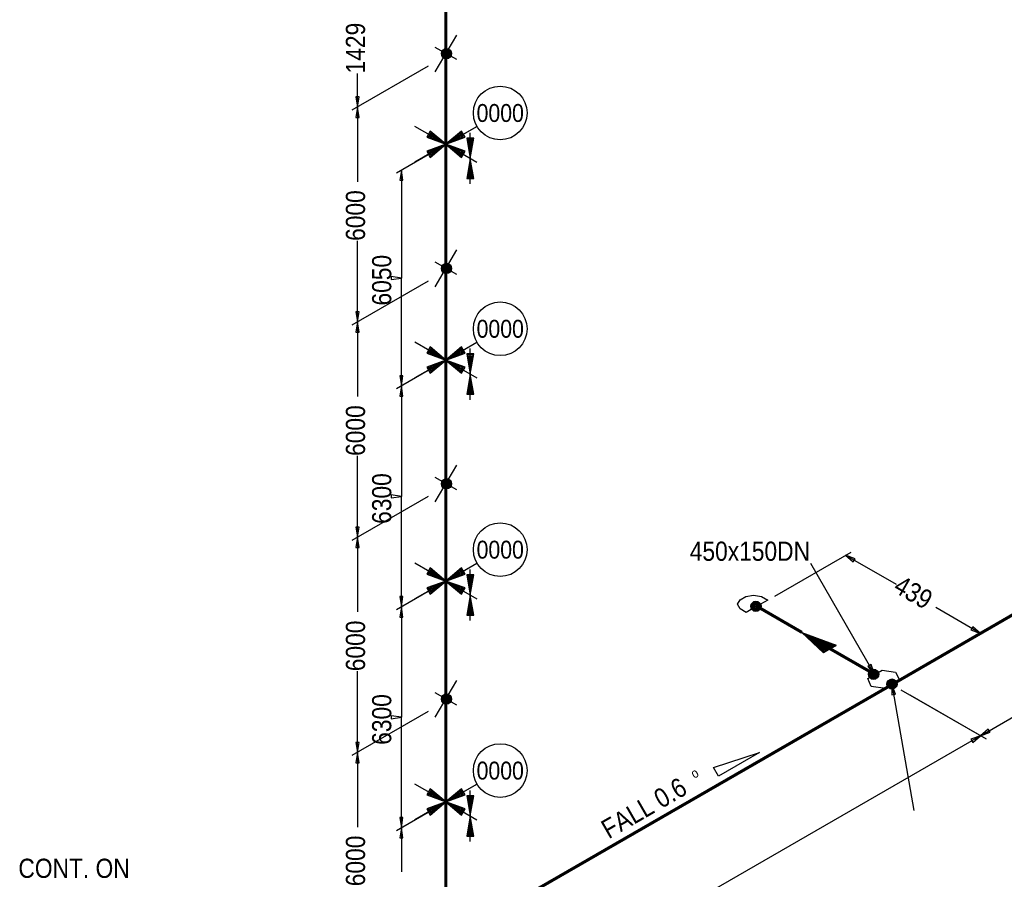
# Model space of a CAD drawing. Extents: x 0 to 841, y 0 to 594.
# Tile 2 of 4: x 251 to 444, y 196 to 365. Entities that reach past the tile are written whole.
import ezdxf
from ezdxf.enums import TextEntityAlignment as Align

# ---------------------------------------------------------------- set-up
doc = ezdxf.new("R2010")
doc.units = 0
for name, color, linetype in [('AD1', 7, 'Continuous'), ('AD2', 7, 'Continuous'), ('AD3', 7, 'Continuous'), ('NODE', 7, 'Continuous'), ('SUPP', 7, 'Continuous')]:
    doc.layers.add(name, color=color, linetype=linetype)
doc.styles.add('ARIAL', font='arial.ttf')

msp = doc.modelspace()

# ---------------------------------------------------------------- linework, layer by layer
at = {"color": 2}
for centre, radius in [((334.81, 357.87), 0.85), ((334.81, 357.87), 0.7), ((334.81, 357.87), 0.55), ((334.81, 357.87), 0.4), ((334.81, 357.87), 0.25), ((334.81, 315.87), 0.85), ((334.81, 315.87), 0.7), ((334.81, 315.87), 0.55), ((334.81, 315.87), 0.4), ((334.81, 315.87), 0.25), ((334.81, 273.77), 0.85), ((334.81, 273.77), 0.7), ((334.81, 273.77), 0.55), ((334.81, 273.77), 0.4), ((334.81, 273.77), 0.25), ((395.31, 249.8), 0.85), ((395.31, 249.8), 0.7), ((395.31, 249.8), 0.55), ((395.31, 249.8), 0.4), ((395.31, 249.8), 0.25), ((418.31, 236.5), 0.85), ((418.31, 236.5), 0.7), ((418.31, 236.5), 0.55), ((418.31, 236.5), 0.4), ((418.31, 236.5), 0.25), ((421.9, 234.6), 0.85), ((421.9, 234.6), 0.7), ((421.9, 234.6), 0.55), ((421.9, 234.6), 0.4), ((421.9, 234.6), 0.25), ((334.81, 231.67), 0.85), ((334.81, 231.67), 0.7), ((334.81, 231.67), 0.55), ((334.81, 231.67), 0.4), ((334.81, 231.67), 0.25)]:
    msp.add_circle(centre, radius, dxfattribs=at)
at = {"color": 4}
for centre in [(334.7, 340.15), (334.7, 297.95), (334.7, 254.75), (334.7, 211.55)]:
    msp.add_circle(centre, 0.25, dxfattribs=at)
at = {"layer": 'AD1', "color": 3, "flags": 128}
msp.add_lwpolyline([(437.3, 245.2), (439.2, 244.5), (437.7, 245.8)], dxfattribs=at)
at = {"layer": 'AD1', "flags": 128}
msp.add_lwpolyline([(422.6, 232.6), (421.9, 234.5), (421.9, 232.5)], dxfattribs=at)
at = {"layer": 'AD2', "color": 7}
msp.add_line((421.9, 232.5), (422.6, 232.6), dxfattribs=at)
at = {"layer": 'AD3', "color": 7, "flags": 128}
msp.add_lwpolyline([(421.9, 234.5), (426.2, 209.9)], dxfattribs=at)
at = {"layer": 'ARROW', "color": 7}
for p, q in [((317.7, 349.4), (317.1, 349.4)), ((317.1, 345.4), (317.7, 345.4)), ((325.7, 333.1), (326.3, 333.1)), ((324, 314.3), (324, 313.7)), ((317.7, 307.4), (317.1, 307.4)), ((317.1, 303.4), (317.7, 303.4)), ((326.3, 294.9), (325.7, 294.9)), ((325.7, 290.9), (326.3, 290.9)), ((324, 271.6), (324, 271)), ((317.7, 265.3), (317.1, 265.3)), ((317.1, 261.3), (317.7, 261.3)), ((414.3, 258.5), (414.7, 259.1)), ((326.3, 251.7), (325.7, 251.7)), ((325.7, 247.7), (326.3, 247.7)), ((417.8, 238.4), (417.2, 238)), ((324, 228.4), (324, 227.8)), ((441.1, 225.2), (440.7, 225.8)), ((437.3, 223.8), (437.7, 223.2)), ((317.7, 223.2), (317.1, 223.2)), ((317.1, 219.2), (317.7, 219.2)), ((326.3, 208.5), (325.7, 208.5)), ((325.7, 204.5), (326.3, 204.5))]:
    msp.add_line(p, q, dxfattribs=at)
at = {"layer": 'ARROW', "color": 3}
msp.add_line((437.7, 245.8), (437.3, 245.2), dxfattribs=at)
at = {"layer": 'CAP', "color": 2, "flags": 128}
msp.add_lwpolyline([(395.5, 249.8), (393.4, 248.6), (392.2, 249.3), (391.7, 250.2), (392.2, 251.1), (393.3, 251.7), (394.8, 252), (396.4, 251.7), (397.6, 251), (395.5, 249.8)], dxfattribs=at)
at = {"layer": 'G1', "color": 4, "flags": 128}
msp.add_lwpolyline([(439.2, 244.5), (430.5, 249.6)], dxfattribs=at)
at = {"layer": 'GT_1', "flags": 128}
for points in [[(317.1, 349.4), (317.4, 347.4), (317.7, 349.4)], [(317.7, 345.4), (317.4, 347.4), (317.1, 345.4)], [(317.1, 307.4), (317.4, 305.4), (317.7, 307.4)], [(317.7, 303.4), (317.4, 305.4), (317.1, 303.4)], [(317.1, 265.3), (317.4, 263.3), (317.7, 265.3)], [(317.7, 261.3), (317.4, 263.3), (317.1, 261.3)], [(414.7, 259.1), (412.8, 259.8), (414.3, 258.5)], [(417.2, 238), (418.5, 236.5), (417.8, 238.4)], [(440.7, 225.8), (439.2, 224.5), (441.1, 225.2)], [(437.7, 223.2), (439.2, 224.5), (437.3, 223.8)], [(317.1, 223.2), (317.4, 221.2), (317.7, 223.2)], [(317.7, 219.2), (317.4, 221.2), (317.1, 219.2)]]:
    msp.add_lwpolyline(points, dxfattribs=at)
at = {"layer": 'GT_1', "color": 2, "flags": 128}
for points in [[(326.3, 333.1), (326, 335.1), (325.7, 333.1)], [(324, 313.7), (326, 314), (324, 314.3)], [(325.7, 294.9), (326, 292.9), (326.3, 294.9)], [(326.3, 290.9), (326, 292.9), (325.7, 290.9)], [(324, 271), (326, 271.3), (324, 271.6)], [(325.7, 251.7), (326, 249.7), (326.3, 251.7)], [(326.3, 247.7), (326, 249.7), (325.7, 247.7)], [(324, 227.8), (326, 228.1), (324, 228.4)], [(325.7, 208.5), (326, 206.5), (326.3, 208.5)], [(326.3, 204.5), (326, 206.5), (325.7, 204.5)]]:
    msp.add_lwpolyline(points, dxfattribs=at)
at = {"layer": 'NODE', "color": 7}
for p, q in [((334.7, 340.15), (340.76, 343.65)), ((334.7, 297.95), (340.76, 301.45)), ((334.7, 254.75), (340.76, 258.25)), ((334.7, 211.55), (340.76, 215.05))]:
    msp.add_line(p, q, dxfattribs=at)
at = {"layer": 'NODE', "color": 6}
for centre in [(345.31, 346.27), (345.31, 304.07), (345.31, 260.88), (345.31, 217.68)]:
    msp.add_circle(centre, 5.25, dxfattribs=at)
at = {"layer": 'PL2', "color": 7, "flags": 128}
for points in [[(332.6, 354.3), (336.8, 361.5)], [(336.8, 356.7), (332.6, 359.1)], [(331.2, 355.4), (316.3, 346.8)], [(331.2, 355.4), (316.3, 346.8)], [(317.4, 347.4), (317.4, 354)], [(317.4, 347.4), (317.4, 332.8)], [(331.2, 338.1), (325, 334.5)], [(326, 335.1), (326, 314)], [(317.4, 305.4), (317.4, 321.3)], [(332.6, 312.3), (336.8, 319.5)], [(336.8, 314.7), (332.6, 317.1)], [(326, 292.9), (326, 314)], [(331.2, 313.4), (316.3, 304.8)], [(331.2, 313.4), (316.3, 304.8)], [(317.4, 305.4), (317.4, 290.8)], [(326, 292.9), (326, 271.3)], [(317.4, 263.3), (317.4, 279.2)], [(332.6, 270.2), (336.8, 277.4)], [(336.8, 272.6), (332.6, 275)], [(331.2, 271.3), (316.3, 262.7)], [(331.2, 271.3), (316.3, 262.7)], [(326, 249.7), (326, 271.3)], [(317.4, 263.3), (317.4, 248.7)], [(399, 251.8), (413.9, 260.4)], [(418.5, 236.5), (406, 258.2)], [(412.8, 259.8), (422.7, 254.1)], [(326, 249.7), (326, 228.1)], [(425.4, 236.5), (440.3, 245.1)], [(317.4, 221.2), (317.4, 237.1)], [(332.6, 228.1), (336.8, 235.3)], [(439.2, 224.5), (458.4, 235.6)], [(423.6, 233.5), (440.3, 223.9)], [(336.8, 230.5), (332.6, 232.9)], [(425.4, 232.5), (440.3, 223.9)], [(331.2, 229.2), (316.3, 220.6)], [(331.2, 229.2), (316.3, 220.6)], [(326, 206.5), (326, 228.1)], [(439.2, 224.5), (354.5, 175.6)], [(317.4, 221.2), (317.4, 206.6)], [(326, 206.5), (326, 197.9)]]:
    msp.add_lwpolyline(points, dxfattribs=at)
at = {"layer": 'PL2', "color": 3, "flags": 128}
for points in [[(331.2, 295.9), (325, 292.3)], [(331.2, 295.9), (325, 292.3)], [(331.2, 252.7), (325, 249.1)], [(331.2, 252.7), (325, 249.1)], [(331.2, 209.5), (325, 205.9)], [(331.2, 209.5), (325, 205.9)]]:
    msp.add_lwpolyline(points, dxfattribs=at)
at = {"layer": 'PL27', "flags": 128}
msp.add_lwpolyline([(409.8, 241.5), (408.5, 240.7), (404.3, 244.7), (411, 242.2), (408.6, 240.8), (404.8, 244.4), (410.9, 242.1), (408.8, 240.9), (405.4, 244.1), (410.7, 242), (409, 241), (405.9, 243.7), (410.5, 241.9), (409.1, 241.1), (406.4, 243.5), (410.4, 241.8), (409.3, 241.2), (407, 243.1), (410.2, 241.7), (409.5, 241.3), (407.4, 242.9), (410, 241.6), (409.6, 241.4), (408, 242.5), (409.9, 241.5), (409.8, 241.5), (404.3, 244.7)], dxfattribs=at)
at = {"layer": 'SUPP', "color": 4}
for p, q in [((334.48, 340.27), (328.64, 343.65)), ((331.64, 342.73), (330.94, 341.51)), ((334.7, 340.15), (331.64, 342.73)), ((337.76, 342.73), (334.7, 340.15)), ((334.92, 340.27), (340.76, 343.65)), ((338.46, 341.51), (337.76, 342.73)), ((330.94, 341.51), (334.7, 340.15)), ((331.8, 342.47), (331.24, 341.5)), ((331.24, 341.5), (334.25, 340.41)), ((331.95, 342.22), (331.53, 341.49)), ((331.53, 341.49), (333.79, 340.68)), ((334.25, 340.41), (331.8, 342.47)), ((332.11, 341.97), (331.83, 341.48)), ((331.83, 341.48), (333.34, 340.94)), ((333.79, 340.68), (331.95, 342.22)), ((333.34, 340.94), (332.11, 341.97)), ((332.27, 341.72), (332.13, 341.47)), ((332.13, 341.47), (332.88, 341.2)), ((332.88, 341.2), (332.27, 341.72)), ((334.7, 340.15), (338.46, 341.51)), ((337.6, 342.47), (335.15, 340.41)), ((335.15, 340.41), (338.16, 341.5)), ((337.45, 342.22), (335.61, 340.68)), ((335.61, 340.68), (337.87, 341.49)), ((337.29, 341.97), (336.06, 340.94)), ((336.06, 340.94), (337.57, 341.48)), ((337.13, 341.72), (336.52, 341.2)), ((336.52, 341.2), (337.27, 341.47)), ((337.27, 341.47), (337.13, 341.72)), ((337.57, 341.48), (337.29, 341.97)), ((337.87, 341.49), (337.45, 342.22)), ((338.16, 341.5), (337.6, 342.47)), ((340.16, 341.34), (338.76, 341.34)), ((338.76, 341.34), (339.46, 337.4)), ((340.02, 341.08), (338.9, 341.08)), ((338.9, 341.08), (339.46, 337.93)), ((339.88, 340.81), (339.04, 340.81)), ((339.04, 340.81), (339.46, 338.45)), ((339.46, 332.4), (339.46, 342.4)), ((339.46, 337.4), (340.16, 341.34)), ((339.46, 337.93), (340.02, 341.08)), ((339.46, 338.45), (339.88, 340.81)), ((334.48, 340.02), (328.64, 336.65)), ((334.7, 340.15), (330.94, 338.79)), ((330.94, 338.79), (331.64, 337.57)), ((334.25, 339.89), (331.24, 338.8)), ((331.24, 338.8), (331.8, 337.83)), ((333.79, 339.62), (331.53, 338.81)), ((331.53, 338.81), (331.95, 338.08)), ((331.64, 337.57), (334.7, 340.15)), ((331.8, 337.83), (334.25, 339.89)), ((333.34, 339.36), (331.83, 338.82)), ((331.83, 338.82), (332.11, 338.33)), ((331.95, 338.08), (333.79, 339.62)), ((332.11, 338.33), (333.34, 339.36)), ((332.88, 339.1), (332.13, 338.83)), ((332.13, 338.83), (332.27, 338.58)), ((332.27, 338.58), (332.88, 339.1)), ((334.7, 340.15), (337.76, 337.57)), ((338.46, 338.79), (334.7, 340.15)), ((334.92, 340.02), (340.76, 336.65)), ((335.15, 339.89), (337.6, 337.83)), ((338.16, 338.8), (335.15, 339.89)), ((335.61, 339.62), (337.45, 338.08)), ((337.87, 338.81), (335.61, 339.62)), ((336.06, 339.36), (337.29, 338.33)), ((337.57, 338.82), (336.06, 339.36)), ((336.52, 339.1), (337.13, 338.58)), ((337.27, 338.83), (336.52, 339.1)), ((337.13, 338.58), (337.27, 338.83)), ((337.29, 338.33), (337.57, 338.82)), ((337.45, 338.08), (337.87, 338.81)), ((337.6, 337.83), (338.16, 338.8)), ((337.76, 337.57), (338.46, 338.79)), ((339.74, 340.55), (339.18, 340.55)), ((339.18, 340.55), (339.46, 338.98)), ((339.6, 340.29), (339.32, 340.29)), ((339.32, 340.29), (339.46, 339.5)), ((339.46, 338.98), (339.74, 340.55)), ((339.46, 339.5), (339.6, 340.29)), ((339.46, 337.4), (338.76, 333.46)), ((339.46, 336.87), (338.9, 333.72)), ((340.16, 333.46), (339.46, 337.4)), ((340.02, 333.72), (339.46, 336.87)), ((339.46, 336.35), (339.04, 333.99)), ((339.46, 335.82), (339.18, 334.25)), ((339.46, 335.3), (339.32, 334.51)), ((339.88, 333.99), (339.46, 336.35)), ((339.74, 334.25), (339.46, 335.82)), ((339.6, 334.51), (339.46, 335.3)), ((338.76, 333.46), (340.16, 333.46)), ((338.9, 333.72), (340.02, 333.72)), ((339.04, 333.99), (339.88, 333.99)), ((339.18, 334.25), (339.74, 334.25)), ((339.32, 334.51), (339.6, 334.51)), ((334.48, 298.07), (328.64, 301.45)), ((331.64, 300.53), (330.94, 299.31)), ((334.7, 297.95), (331.64, 300.53)), ((337.76, 300.53), (334.7, 297.95)), ((334.92, 298.07), (340.76, 301.45)), ((338.46, 299.31), (337.76, 300.53)), ((330.94, 299.31), (334.7, 297.95)), ((331.8, 300.27), (331.24, 299.3)), ((331.24, 299.3), (334.25, 298.21)), ((331.95, 300.02), (331.53, 299.29)), ((331.53, 299.29), (333.79, 298.48)), ((334.25, 298.21), (331.8, 300.27)), ((332.11, 299.77), (331.83, 299.28)), ((331.83, 299.28), (333.34, 298.74)), ((333.79, 298.48), (331.95, 300.02)), ((333.34, 298.74), (332.11, 299.77)), ((332.27, 299.52), (332.13, 299.27)), ((332.13, 299.27), (332.88, 299)), ((332.88, 299), (332.27, 299.52)), ((334.7, 297.95), (338.46, 299.31)), ((337.6, 300.27), (335.15, 298.21)), ((335.15, 298.21), (338.16, 299.3)), ((337.45, 300.02), (335.61, 298.48)), ((335.61, 298.48), (337.87, 299.29)), ((337.29, 299.77), (336.06, 298.74)), ((336.06, 298.74), (337.57, 299.28)), ((337.13, 299.52), (336.52, 299)), ((336.52, 299), (337.27, 299.27)), ((337.27, 299.27), (337.13, 299.52)), ((337.57, 299.28), (337.29, 299.77)), ((337.87, 299.29), (337.45, 300.02)), ((338.16, 299.3), (337.6, 300.27)), ((340.16, 299.14), (338.76, 299.14)), ((338.76, 299.14), (339.46, 295.2)), ((340.02, 298.88), (338.9, 298.88)), ((338.9, 298.88), (339.46, 295.73)), ((339.88, 298.61), (339.04, 298.61)), ((339.04, 298.61), (339.46, 296.25)), ((339.46, 290.2), (339.46, 300.2)), ((339.46, 295.2), (340.16, 299.14)), ((339.46, 295.73), (340.02, 298.88)), ((339.46, 296.25), (339.88, 298.61)), ((334.48, 297.82), (328.64, 294.45)), ((334.7, 297.95), (330.94, 296.59)), ((330.94, 296.59), (331.64, 295.37)), ((334.25, 297.69), (331.24, 296.6)), ((331.24, 296.6), (331.8, 295.63)), ((333.79, 297.42), (331.53, 296.61)), ((331.53, 296.61), (331.95, 295.88)), ((331.64, 295.37), (334.7, 297.95)), ((331.8, 295.63), (334.25, 297.69)), ((333.34, 297.16), (331.83, 296.62)), ((331.83, 296.62), (332.11, 296.13)), ((331.95, 295.88), (333.79, 297.42)), ((332.11, 296.13), (333.34, 297.16)), ((332.88, 296.9), (332.13, 296.63)), ((332.13, 296.63), (332.27, 296.38)), ((332.27, 296.38), (332.88, 296.9)), ((334.7, 297.95), (337.76, 295.37)), ((338.46, 296.59), (334.7, 297.95)), ((334.92, 297.82), (340.76, 294.45)), ((335.15, 297.69), (337.6, 295.63)), ((338.16, 296.6), (335.15, 297.69)), ((335.61, 297.42), (337.45, 295.88)), ((337.87, 296.61), (335.61, 297.42)), ((336.06, 297.16), (337.29, 296.13)), ((337.57, 296.62), (336.06, 297.16)), ((336.52, 296.9), (337.13, 296.38)), ((337.27, 296.63), (336.52, 296.9)), ((337.13, 296.38), (337.27, 296.63)), ((337.29, 296.13), (337.57, 296.62)), ((337.45, 295.88), (337.87, 296.61)), ((337.6, 295.63), (338.16, 296.6)), ((337.76, 295.37), (338.46, 296.59)), ((339.74, 298.35), (339.18, 298.35)), ((339.18, 298.35), (339.46, 296.78)), ((339.6, 298.09), (339.32, 298.09)), ((339.32, 298.09), (339.46, 297.3)), ((339.46, 296.78), (339.74, 298.35)), ((339.46, 297.3), (339.6, 298.09)), ((339.46, 295.2), (338.76, 291.26)), ((339.46, 294.67), (338.9, 291.52)), ((340.16, 291.26), (339.46, 295.2)), ((340.02, 291.52), (339.46, 294.67)), ((339.46, 294.15), (339.04, 291.79)), ((339.46, 293.62), (339.18, 292.05)), ((339.46, 293.1), (339.32, 292.31)), ((339.88, 291.79), (339.46, 294.15)), ((339.74, 292.05), (339.46, 293.62)), ((339.6, 292.31), (339.46, 293.1)), ((338.76, 291.26), (340.16, 291.26)), ((338.9, 291.52), (340.02, 291.52)), ((339.04, 291.79), (339.88, 291.79)), ((339.18, 292.05), (339.74, 292.05)), ((339.32, 292.31), (339.6, 292.31)), ((334.48, 254.88), (328.64, 258.25)), ((334.92, 254.88), (340.76, 258.25)), ((331.64, 257.33), (330.94, 256.11)), ((330.94, 256.11), (334.7, 254.75)), ((331.8, 257.07), (331.24, 256.1)), ((331.24, 256.1), (334.25, 255.01)), ((331.95, 256.82), (331.53, 256.09)), ((331.53, 256.09), (333.79, 255.28)), ((334.7, 254.75), (331.64, 257.33)), ((334.25, 255.01), (331.8, 257.07)), ((332.11, 256.57), (331.83, 256.08)), ((331.83, 256.08), (333.34, 255.54)), ((333.79, 255.28), (331.95, 256.82)), ((333.34, 255.54), (332.11, 256.57)), ((332.27, 256.32), (332.13, 256.07)), ((332.13, 256.07), (332.88, 255.8)), ((332.88, 255.8), (332.27, 256.32)), ((337.76, 257.33), (334.7, 254.75)), ((334.7, 254.75), (338.46, 256.11)), ((337.6, 257.07), (335.15, 255.01)), ((335.15, 255.01), (338.16, 256.1)), ((337.45, 256.82), (335.61, 255.28)), ((335.61, 255.28), (337.87, 256.09)), ((337.29, 256.57), (336.06, 255.54)), ((336.06, 255.54), (337.57, 256.08)), ((337.13, 256.32), (336.52, 255.8)), ((336.52, 255.8), (337.27, 256.07)), ((337.27, 256.07), (337.13, 256.32)), ((337.57, 256.08), (337.29, 256.57)), ((337.87, 256.09), (337.45, 256.82)), ((338.16, 256.1), (337.6, 257.07)), ((338.46, 256.11), (337.76, 257.33)), ((339.46, 247), (339.46, 257)), ((334.48, 254.62), (328.64, 251.25)), ((334.7, 254.75), (330.94, 253.39)), ((334.25, 254.49), (331.24, 253.4)), ((333.79, 254.22), (331.53, 253.41)), ((331.64, 252.17), (334.7, 254.75)), ((331.8, 252.43), (334.25, 254.49)), ((331.95, 252.68), (333.79, 254.22)), ((334.7, 254.75), (337.76, 252.17)), ((338.46, 253.39), (334.7, 254.75)), ((334.92, 254.62), (340.76, 251.25)), ((335.15, 254.49), (337.6, 252.43)), ((338.16, 253.4), (335.15, 254.49)), ((335.61, 254.22), (337.45, 252.68)), ((337.87, 253.41), (335.61, 254.22)), ((340.16, 255.94), (338.76, 255.94)), ((338.76, 255.94), (339.46, 252)), ((340.02, 255.68), (338.9, 255.68)), ((338.9, 255.68), (339.46, 252.53)), ((339.88, 255.41), (339.04, 255.41)), ((339.04, 255.41), (339.46, 253.05)), ((339.74, 255.15), (339.18, 255.15)), ((339.18, 255.15), (339.46, 253.58)), ((339.6, 254.89), (339.32, 254.89)), ((339.32, 254.89), (339.46, 254.1)), ((339.46, 252), (340.16, 255.94)), ((339.46, 252.53), (340.02, 255.68)), ((339.46, 253.05), (339.88, 255.41)), ((339.46, 253.58), (339.74, 255.15)), ((339.46, 254.1), (339.6, 254.89)), ((330.94, 253.39), (331.64, 252.17)), ((331.24, 253.4), (331.8, 252.43)), ((331.53, 253.41), (331.95, 252.68)), ((333.34, 253.96), (331.83, 253.42)), ((331.83, 253.42), (332.11, 252.93)), ((332.11, 252.93), (333.34, 253.96)), ((332.88, 253.7), (332.13, 253.43)), ((332.13, 253.43), (332.27, 253.18)), ((332.27, 253.18), (332.88, 253.7)), ((336.06, 253.96), (337.29, 252.93)), ((337.57, 253.42), (336.06, 253.96)), ((336.52, 253.7), (337.13, 253.18)), ((337.27, 253.43), (336.52, 253.7)), ((337.13, 253.18), (337.27, 253.43)), ((337.29, 252.93), (337.57, 253.42)), ((337.45, 252.68), (337.87, 253.41)), ((337.6, 252.43), (338.16, 253.4)), ((337.76, 252.17), (338.46, 253.39)), ((339.46, 252), (338.76, 248.06)), ((339.46, 251.47), (338.9, 248.32)), ((339.46, 250.95), (339.04, 248.59)), ((339.46, 250.42), (339.18, 248.85)), ((340.16, 248.06), (339.46, 252)), ((340.02, 248.32), (339.46, 251.47)), ((339.88, 248.59), (339.46, 250.95)), ((339.74, 248.85), (339.46, 250.42)), ((338.9, 248.32), (340.02, 248.32)), ((339.04, 248.59), (339.88, 248.59)), ((339.18, 248.85), (339.74, 248.85)), ((339.46, 249.9), (339.32, 249.11)), ((339.32, 249.11), (339.6, 249.11)), ((339.6, 249.11), (339.46, 249.9)), ((338.76, 248.06), (340.16, 248.06)), ((334.48, 211.68), (328.64, 215.05)), ((331.64, 214.13), (330.94, 212.91)), ((331.8, 213.87), (331.24, 212.9)), ((334.7, 211.55), (331.64, 214.13)), ((334.25, 211.81), (331.8, 213.87)), ((337.76, 214.13), (334.7, 211.55)), ((334.92, 211.68), (340.76, 215.05)), ((337.6, 213.87), (335.15, 211.81)), ((338.16, 212.9), (337.6, 213.87)), ((338.46, 212.91), (337.76, 214.13)), ((339.46, 203.8), (339.46, 213.8)), ((330.94, 212.91), (334.7, 211.55)), ((331.24, 212.9), (334.25, 211.81)), ((331.95, 213.62), (331.53, 212.89)), ((331.53, 212.89), (333.79, 212.08)), ((332.11, 213.37), (331.83, 212.88)), ((331.83, 212.88), (333.34, 212.34)), ((333.79, 212.08), (331.95, 213.62)), ((333.34, 212.34), (332.11, 213.37)), ((332.27, 213.12), (332.13, 212.87)), ((332.13, 212.87), (332.88, 212.6)), ((332.88, 212.6), (332.27, 213.12)), ((334.7, 211.55), (338.46, 212.91)), ((335.15, 211.81), (338.16, 212.9)), ((337.45, 213.62), (335.61, 212.08)), ((335.61, 212.08), (337.87, 212.89)), ((337.29, 213.37), (336.06, 212.34)), ((336.06, 212.34), (337.57, 212.88)), ((337.13, 213.12), (336.52, 212.6)), ((336.52, 212.6), (337.27, 212.87)), ((337.27, 212.87), (337.13, 213.12)), ((337.57, 212.88), (337.29, 213.37)), ((337.87, 212.89), (337.45, 213.62)), ((340.16, 212.74), (338.76, 212.74)), ((338.76, 212.74), (339.46, 208.8)), ((340.02, 212.48), (338.9, 212.48)), ((338.9, 212.48), (339.46, 209.33)), ((339.88, 212.21), (339.04, 212.21)), ((339.04, 212.21), (339.46, 209.85)), ((339.74, 211.95), (339.18, 211.95)), ((339.18, 211.95), (339.46, 210.38)), ((339.46, 208.8), (340.16, 212.74)), ((339.46, 209.33), (340.02, 212.48)), ((339.46, 209.85), (339.88, 212.21)), ((339.46, 210.38), (339.74, 211.95)), ((334.48, 211.43), (328.64, 208.05)), ((334.7, 211.55), (330.94, 210.19)), ((330.94, 210.19), (331.64, 208.97)), ((334.25, 211.29), (331.24, 210.2)), ((331.24, 210.2), (331.8, 209.23)), ((333.79, 211.02), (331.53, 210.21)), ((331.53, 210.21), (331.95, 209.48)), ((331.64, 208.97), (334.7, 211.55)), ((331.8, 209.23), (334.25, 211.29)), ((333.34, 210.76), (331.83, 210.22)), ((331.83, 210.22), (332.11, 209.73)), ((331.95, 209.48), (333.79, 211.02)), ((332.11, 209.73), (333.34, 210.76)), ((332.88, 210.5), (332.13, 210.23)), ((332.13, 210.23), (332.27, 209.98)), ((332.27, 209.98), (332.88, 210.5)), ((334.7, 211.55), (337.76, 208.97)), ((338.46, 210.19), (334.7, 211.55)), ((334.92, 211.43), (340.76, 208.05)), ((335.15, 211.29), (337.6, 209.23)), ((338.16, 210.2), (335.15, 211.29)), ((335.61, 211.02), (337.45, 209.48)), ((337.87, 210.21), (335.61, 211.02)), ((336.06, 210.76), (337.29, 209.73)), ((337.57, 210.22), (336.06, 210.76)), ((336.52, 210.5), (337.13, 209.98)), ((337.27, 210.23), (336.52, 210.5)), ((337.13, 209.98), (337.27, 210.23)), ((337.29, 209.73), (337.57, 210.22)), ((337.45, 209.48), (337.87, 210.21)), ((337.6, 209.23), (338.16, 210.2)), ((337.76, 208.97), (338.46, 210.19)), ((339.6, 211.69), (339.32, 211.69)), ((339.32, 211.69), (339.46, 210.9)), ((339.46, 210.9), (339.6, 211.69)), ((339.46, 208.8), (338.76, 204.86)), ((339.46, 208.27), (338.9, 205.12)), ((340.16, 204.86), (339.46, 208.8)), ((340.02, 205.12), (339.46, 208.27)), ((339.46, 207.75), (339.04, 205.39)), ((339.46, 207.22), (339.18, 205.65)), ((339.46, 206.7), (339.32, 205.91)), ((339.88, 205.39), (339.46, 207.75)), ((339.74, 205.65), (339.46, 207.22)), ((339.6, 205.91), (339.46, 206.7)), ((338.76, 204.86), (340.16, 204.86)), ((338.9, 205.12), (340.02, 205.12)), ((339.04, 205.39), (339.88, 205.39)), ((339.18, 205.65), (339.74, 205.65)), ((339.32, 205.91), (339.6, 205.91))]:
    msp.add_line(p, q, dxfattribs=at)
at = {"layer": 'SW', "color": 2}
for centre in [(334.81, 357.87), (334.81, 315.87), (334.81, 273.77), (395.31, 249.8), (418.31, 236.5), (421.9, 234.6), (334.81, 231.67)]:
    msp.add_circle(centre, 1, dxfattribs=at)
at = {"layer": 'TPIPE13', "color": 3, "const_width": 0.6, "flags": 128}
for points in [[(421.9, 234.5), (458.2, 255.5)], [(337.8, 186), (421.9, 234.5)]]:
    msp.add_lwpolyline(points, dxfattribs=at)
at = {"layer": 'TPIPE13', "color": 4, "flags": 128}
msp.add_lwpolyline([(396, 221.2), (388, 216.6), (387, 218.3), (396, 221.2)], dxfattribs=at)
at = {"layer": 'TPIPE14', "color": 3, "const_width": 0.6, "flags": 128}
msp.add_lwpolyline([(418.5, 236.5), (409.8, 241.5)], dxfattribs=at)
at = {"layer": 'TPIPE15', "color": 3, "const_width": 0.6, "flags": 128}
msp.add_lwpolyline([(404.3, 244.7), (395.5, 249.8)], dxfattribs=at)
at = {"layer": 'TPIPE7', "color": 3, "const_width": 0.6, "flags": 128}
for points in [[(334.7, 357.4), (334.7, 370.9)], [(334.7, 340.1), (334.7, 357.4)], [(334.7, 315.4), (334.7, 340.1)], [(334.7, 297.9), (334.7, 315.4)], [(334.7, 273.3), (334.7, 297.9)], [(334.7, 254.7), (334.7, 273.3)], [(334.7, 231.2), (334.7, 254.7)], [(334.7, 211.5), (334.7, 231.2)], [(334.7, 189.2), (334.7, 211.5)]]:
    msp.add_lwpolyline(points, dxfattribs=at)
at = {"layer": 'WOLET', "color": 2, "flags": 128}
msp.add_lwpolyline([(421.9, 234.5), (420.6, 233.7), (417.8, 234.1), (417.2, 235.7), (420, 237.3), (422.6, 236.9), (423.4, 235.3), (421.9, 234.5)], dxfattribs=at)

# ---------------------------------------------------------------- texts
at = {"layer": 'GT_1', "color": 2, "style": 'ARIAL', "width": 0.85}
for s, height, rotation, p in [('1429', 3.75, 90, (318.88, 354.01)), ('6000', 3.75, 90, (318.88, 321.26)), ('6050', 3.75, 90, (324.01, 308.62)), ('6000', 3.75, 90, (318.88, 279.21)), ('6300', 3.75, 90, (324.01, 265.92)), ('439', 3.75, -30, (421.93, 252.78)), ('6000', 3.75, 90, (318.88, 237.11)), ('6300', 3.75, 90, (324.01, 222.72)), ('o', 1.88, 30, (383.24, 216.05)), ('6000', 3.75, 90, (318.88, 195.06))]:
    msp.add_text(s, height=height, rotation=rotation, dxfattribs=at).set_placement(p)
for s, p in [('450x150DN', (382.36, 258.7)), ('CONT. ON', (251.11, 196.7))]:
    msp.add_text(s, height=3.75, dxfattribs=at).set_placement(p)
at = {"layer": 'NODE', "color": 6, "style": 'ARIAL', "width": 0.85}
for p in [(345.31, 346.27), (345.31, 304.07), (345.31, 260.88), (345.31, 217.68)]:
    msp.add_text('0000', height=3.5, dxfattribs=at).set_placement(p, align=Align.MIDDLE)
at = {"layer": 'TPIPE13', "color": 4, "style": 'ARIAL', "width": 0.85}
msp.add_text('FALL 0.6', height=3.75, rotation=30, dxfattribs=at).set_placement((366.51, 204.23))

doc.saveas('drawing.dxf')
